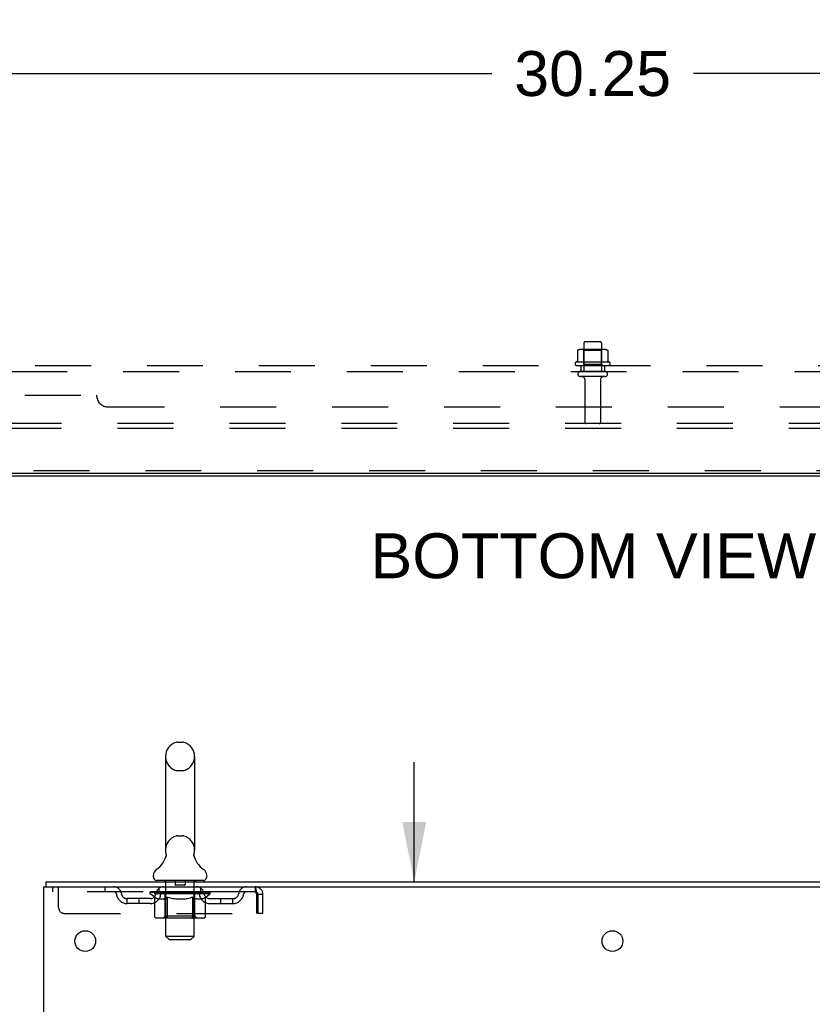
# Model space of a CAD drawing. Header units: inches. Extents: x 0 to 215, y 0 to 139.
# Tile 87 of 98: x 20 to 36, y 92 to 113. Entities that reach past the tile are written whole.
import ezdxf

# ---------------------------------------------------------------- set-up
doc = ezdxf.new("R2010")
doc.units = ezdxf.units.IN
doc.header["$LTSCALE"] = 11.804375
doc.header["$MEASUREMENT"] = 0
doc.linetypes.add('HIDDEN', pattern=[0.2, 0.1, -0.1])
doc.layers.get('0').update_dxf_attribs({"linetype": 'CONTINUOUS'})
for name, color, linetype in [('DEFAULT_2', 8, 'HIDDEN'), ('DIMENSIONS', 7, 'CONTINUOUS'), ('SUBPANEL', 7, 'CONTINUOUS')]:
    doc.layers.add(name, color=color, linetype=linetype)
doc.styles.get("Standard").update_dxf_attribs({"font": 'arial.ttf'})
doc.dimstyles.new('DIMSTYLE_1', dxfattribs={"dimtxt": 0.946875, "dimasz": 1.2625, "dimexe": 0.09, "dimexo": 0.07, "dimgap": 0.0375, "dimtad": 0, "dimtih": 1, "dimtoh": 1, "dimzin": 4, "dimdsep": 46, "dimtxsty": 'Standard', "dimblk": '_FILLED', "dimblk1": '_FILLED', "dimblk2": '_FILLED', "dimcen": 0.09, "dimadec": 3, "dimazin": 1, "dimtfac": 1, "dimtdec": 3, "dimtofl": 0, "dimtmove": 0, "dimatfit": 3, "dimldrblk": '_FILLED', "dimfxl": 0, "dimtolj": 1, "dimtzin": 4, "dimarcsym": 0})

# ---------------------------------------------------------------- blocks, each defined once
blk = doc.blocks.new('_FILLED')
at = {"color": 0, "linetype": 'ByBlock'}
blk.add_solid([(0, 0), (-1, 0.2), (-1, -0.2)], dxfattribs=at)
blk = doc.blocks.new('*D12')
at = {"layer": 'DIMENSIONS', "color": 2, "linetype": 'Continuous'}
for p, q in [((16.702, 108.446), (16.702, 113.186)), ((46.952, 108.446), (46.952, 113.186)), ((16.702, 112.05), (29.699, 112.05)), ((46.952, 112.05), (33.955, 112.05))]:
    blk.add_line(p, q, dxfattribs=at)
at = {"layer": 'DIMENSIONS', "color": 2, "linetype": 'Continuous', "xscale": 1.2625, "yscale": 1.2625, "zscale": 1.2625, "rotation": 180}
blk.add_blockref('_FILLED', (16.702, 112.05), dxfattribs=at)
at = {"layer": 'DIMENSIONS', "color": 2, "linetype": 'Continuous', "xscale": 1.2625, "yscale": 1.2625, "zscale": 1.2625}
blk.add_blockref('_FILLED', (46.952, 112.05), dxfattribs=at)
at = {"layer": 'DIMENSIONS', "color": 2, "linetype": 'Continuous', "insert": (31.827, 112.524), "char_height": 0.9469, "width": 3.30878, "attachment_point": 2, "line_spacing_factor": 0.9}
blk.add_mtext('30.25', dxfattribs=at)
blk = doc.blocks.new('*D20')
at = {"layer": 'DIMENSIONS', "color": 2, "linetype": 'Continuous'}
for p, q in [((28.063, 95.001), (28.063, 97.526)), ((28.063, 91.626), (28.063, 88.679)), ((28.063, 88.679), (29.167, 88.679))]:
    blk.add_line(p, q, dxfattribs=at)
at = {"layer": 'DIMENSIONS', "color": 2, "linetype": 'Continuous', "xscale": 1.2625, "yscale": 1.2625, "zscale": 1.2625}
for p, rotation in [((28.063, 95.001), 270), ((28.063, 91.626), 90)]:
    blk.add_blockref('_FILLED', p, dxfattribs=dict(at, rotation=rotation))
at = {"layer": 'DIMENSIONS', "color": 2, "linetype": 'Continuous', "insert": (29.641, 89.153), "char_height": 0.9469, "width": 2.57311, "attachment_point": 1, "line_spacing_factor": 0.9}
blk.add_mtext('3.38', dxfattribs=at)

msp = doc.modelspace()

# ---------------------------------------------------------------- linework, layer by layer
at = {"color": 3, "linetype": 'Continuous'}
for p, q in [((51.84, 103.615), (11.814, 103.615)), ((20.297, 95.001), (44.056, 95.001)), ((20.245, 9.105), (20.245, 94.897)), ((20.245, 94.897), (44.051, 94.897))]:
    msp.add_line(p, q, dxfattribs=at)
at = {"color": 7, "linetype": 'Continuous'}
for p, q in [((16.391, 103.563), (47.263, 103.563)), ((23.076, 97.946), (23.164, 97.946)), ((22.814, 97.646), (22.814, 95.671)), ((23.426, 97.646), (23.426, 95.671)), ((23.414, 95.577), (23.415, 95.582)), ((23.414, 95.572), (23.414, 95.577)), ((23.414, 95.567), (23.414, 95.572)), ((23.414, 95.562), (23.414, 95.567)), ((23.414, 95.557), (23.414, 95.562)), ((23.415, 95.552), (23.414, 95.557)), ((23.415, 95.587), (23.416, 95.592)), ((23.415, 95.582), (23.415, 95.587)), ((23.415, 95.547), (23.415, 95.553)), ((23.416, 95.543), (23.415, 95.548)), ((23.417, 95.538), (23.416, 95.543)), ((23.417, 95.538), (23.416, 95.543)), ((23.417, 95.597), (23.418, 95.601)), ((22.82, 95.528), (22.818, 95.524)), ((23.418, 95.534), (23.417, 95.538)), ((22.557, 95.1), (22.557, 95.139)), ((23.682, 95.1), (23.682, 95.139)), ((20.297, 94.897), (20.297, 95.001)), ((22.62, 95.031), (22.62, 95.001)), ((23.62, 95.031), (22.62, 95.031)), ((23.62, 95.031), (23.62, 95.001))]:
    msp.add_line(p, q, dxfattribs=at)
for points in [[(22.822, 95.601), (22.823, 95.597), (22.824, 95.592), (22.824, 95.587), (22.825, 95.582), (22.825, 95.577), (22.826, 95.572), (22.826, 95.568), (22.826, 95.563), (22.825, 95.558), (22.825, 95.553), (22.824, 95.548), (22.823, 95.543), (22.822, 95.538), (22.821, 95.533), (22.82, 95.528)], [(23.416, 95.592), (23.417, 95.597), (23.418, 95.601)]]:
    msp.add_lwpolyline(points, dxfattribs=at)
at = {"color": 3, "linetype": 'Continuous'}
for centre in [(21.12, 93.751), (32.245, 93.751)]:
    msp.add_circle(centre, 0.219, dxfattribs=at)
at = {"color": 7, "linetype": 'Continuous'}
for centre, radius, start, end in [((23.12, 97.646), 0.306, 105.6303, 180), ((23.076, 97.803), 0.144, 90, 105.6303), ((23.164, 97.803), 0.144, 74.3697, 90), ((23.12, 97.646), 0.306, 0, 74.3697), ((22.322, 95.688), 0.523, 304.6624, 347.2389), ((23.12, 95.671), 0.306, 180, 193.2053), ((23.918, 95.688), 0.523, 192.7611, 235.3376), ((23.12, 95.671), 0.306, 346.7947, 360), ((22.701, 95.139), 0.144, 124.6624, 180), ((23.539, 95.139), 0.144, 360, 55.3376), ((22.626, 95.1), 0.069, 180, 265), ((23.613, 95.1), 0.069, 275, 360)]:
    msp.add_arc(centre, radius, start, end, dxfattribs=at)
at = {"layer": 'DEFAULT_2', "color": 8, "linetype": 'HIDDEN'}
for p, q in [((31.64, 106.362), (31.64, 105.767)), ((31.985, 106.392), (31.67, 106.392)), ((32.015, 106.362), (32.015, 105.767)), ((31.508, 106.206), (31.508, 105.988)), ((32.083, 106.228), (31.572, 106.228)), ((31.644, 106.208), (31.624, 106.228)), ((32.011, 106.208), (31.644, 106.208)), ((31.644, 105.912), (31.644, 106.208)), ((32.011, 106.208), (32.031, 106.228)), ((32.011, 105.912), (32.011, 106.208)), ((32.146, 106.206), (32.146, 105.988)), ((32.183, 105.962), (31.471, 105.962)), ((31.493, 105.892), (32.161, 105.892)), ((32.085, 105.767), (31.57, 105.767)), ((31.644, 105.912), (31.624, 105.892)), ((32.011, 105.912), (31.644, 105.912)), ((32.011, 105.912), (32.031, 105.892)), ((32.085, 105.657), (31.57, 105.657)), ((31.662, 105.594), (31.662, 104.697)), ((31.992, 105.594), (31.992, 104.697)), ((48.952, 104.667), (14.702, 104.667)), ((48.952, 104.563), (14.702, 104.563)), ((47.177, 103.667), (16.477, 103.667)), ((23.076, 97.346), (23.164, 97.346)), ((23.076, 95.971), (23.164, 95.971)), ((22.8, 95.031), (22.8, 95.001)), ((22.82, 93.85), (22.82, 95.001)), ((23.015, 95.021), (23.015, 94.941)), ((23.215, 94.931), (23.025, 94.931)), ((23.225, 95.021), (23.225, 94.941)), ((23.42, 93.85), (23.42, 95.001)), ((23.44, 95.031), (23.44, 95.001)), ((20.432, 94.897), (20.432, 94.793)), ((24.703, 94.793), (20.432, 94.793)), ((20.557, 94.459), (20.557, 94.897)), ((21.532, 94.897), (21.532, 94.793)), ((22.487, 94.746), (22.487, 94.793)), ((22.586, 94.677), (22.487, 94.746)), ((23.753, 94.746), (22.487, 94.746)), ((22.496, 94.786), (22.496, 94.793)), ((22.505, 94.783), (22.505, 94.786)), ((22.505, 94.783), (23.735, 94.783)), ((22.514, 94.783), (22.514, 94.786)), ((22.515, 94.783), (22.515, 94.786)), ((22.525, 94.786), (22.525, 94.793)), ((22.541, 94.783), (22.541, 94.786)), ((22.543, 94.783), (22.543, 94.786)), ((22.571, 94.786), (22.571, 94.793)), ((22.586, 94.783), (22.586, 94.786)), ((22.589, 94.783), (22.589, 94.786)), ((22.793, 94.786), (22.592, 94.786)), ((22.635, 94.786), (22.635, 94.793)), ((22.636, 94.783), (22.636, 94.786)), ((22.637, 94.783), (22.637, 94.786)), ((22.64, 94.783), (22.64, 94.786)), ((22.647, 94.783), (22.647, 94.786)), ((22.647, 94.783), (22.647, 94.786)), ((22.65, 94.783), (22.65, 94.786)), ((22.654, 94.783), (22.654, 94.787)), ((22.658, 94.783), (22.658, 94.786)), ((22.672, 94.783), (22.672, 94.786)), ((22.682, 94.793), (22.682, 94.897)), ((22.69, 94.783), (22.69, 94.786)), ((22.691, 94.783), (22.691, 94.789)), ((22.711, 94.783), (22.711, 94.786)), ((22.711, 94.783), (22.711, 94.786)), ((22.713, 94.786), (22.713, 94.793)), ((22.722, 94.783), (22.722, 94.786)), ((22.727, 94.783), (22.727, 94.786)), ((22.736, 94.783), (22.736, 94.786)), ((22.747, 94.783), (22.747, 94.79)), ((22.763, 94.783), (22.763, 94.786)), ((22.766, 94.783), (22.766, 94.786)), ((22.793, 94.783), (22.793, 94.786)), ((22.86, 94.786), (22.798, 94.786)), ((22.803, 94.786), (22.803, 94.793)), ((22.807, 94.274), (22.807, 94.743)), ((22.81, 94.783), (22.81, 94.786)), ((22.815, 94.783), (22.815, 94.786)), ((22.821, 94.783), (22.821, 94.791)), ((22.825, 94.783), (22.825, 94.786)), ((22.836, 94.783), (22.836, 94.786)), ((22.86, 94.783), (22.86, 94.786)), ((22.935, 94.786), (22.876, 94.786)), ((22.896, 94.783), (22.896, 94.786)), ((22.903, 94.786), (22.903, 94.793)), ((22.907, 94.783), (22.907, 94.786)), ((22.909, 94.783), (22.909, 94.792)), ((22.912, 94.783), (22.912, 94.786)), ((22.919, 94.783), (22.919, 94.786)), ((22.935, 94.783), (22.935, 94.786)), ((23.015, 94.786), (22.961, 94.786)), ((22.974, 94.783), (22.974, 94.786)), ((23.005, 94.786), (23.12, 94.793)), ((23.01, 94.786), (23.01, 94.793)), ((23.01, 94.786), (23.01, 94.793)), ((23.01, 94.793), (23.01, 94.793)), ((23.01, 94.783), (23.01, 94.786)), ((23.014, 94.783), (23.014, 94.786)), ((23.015, 94.783), (23.015, 94.786)), ((23.016, 94.783), (23.016, 94.786)), ((23.099, 94.786), (23.051, 94.786)), ((23.056, 94.783), (23.056, 94.786)), ((23.099, 94.783), (23.099, 94.786)), ((23.117, 94.786), (23.117, 94.786)), ((23.117, 94.783), (23.117, 94.786)), ((23.117, 94.783), (23.117, 94.786)), ((23.12, 94.786), (23.12, 94.793)), ((23.12, 94.793), (23.234, 94.786)), ((23.122, 94.783), (23.122, 94.786)), ((23.122, 94.786), (23.123, 94.786)), ((23.123, 94.783), (23.123, 94.786)), ((23.141, 94.783), (23.141, 94.786)), ((23.141, 94.786), (23.189, 94.786)), ((23.183, 94.783), (23.183, 94.786)), ((23.224, 94.783), (23.224, 94.786)), ((23.224, 94.783), (23.224, 94.786)), ((23.224, 94.786), (23.279, 94.786)), ((23.225, 94.783), (23.225, 94.786)), ((23.229, 94.786), (23.229, 94.793)), ((23.229, 94.793), (23.23, 94.793)), ((23.229, 94.783), (23.229, 94.786)), ((23.23, 94.786), (23.23, 94.793)), ((23.266, 94.783), (23.266, 94.786)), ((23.305, 94.783), (23.305, 94.786)), ((23.305, 94.786), (23.364, 94.786)), ((23.32, 94.783), (23.32, 94.786)), ((23.328, 94.783), (23.328, 94.786)), ((23.33, 94.783), (23.33, 94.792)), ((23.333, 94.783), (23.333, 94.786)), ((23.336, 94.786), (23.336, 94.793)), ((23.344, 94.783), (23.344, 94.786)), ((23.38, 94.783), (23.38, 94.786)), ((23.38, 94.786), (23.442, 94.786)), ((23.404, 94.783), (23.404, 94.786)), ((23.415, 94.783), (23.415, 94.786)), ((23.419, 94.783), (23.419, 94.791)), ((23.425, 94.783), (23.425, 94.786)), ((23.43, 94.783), (23.43, 94.786)), ((23.433, 94.274), (23.433, 94.743)), ((23.436, 94.786), (23.436, 94.793)), ((23.447, 94.783), (23.447, 94.786)), ((23.447, 94.786), (23.753, 94.786)), ((23.474, 94.783), (23.474, 94.786)), ((23.477, 94.783), (23.477, 94.786)), ((23.493, 94.783), (23.493, 94.79)), ((23.504, 94.783), (23.504, 94.786)), ((23.513, 94.783), (23.513, 94.786)), ((23.517, 94.783), (23.517, 94.786)), ((23.527, 94.786), (23.527, 94.793)), ((23.528, 94.783), (23.528, 94.786)), ((23.528, 94.783), (23.528, 94.786)), ((23.549, 94.783), (23.549, 94.789)), ((23.549, 94.783), (23.549, 94.786)), ((23.557, 94.793), (23.557, 94.897)), ((23.567, 94.783), (23.567, 94.786)), ((23.582, 94.783), (23.582, 94.786)), ((23.586, 94.783), (23.586, 94.787)), ((23.589, 94.783), (23.589, 94.786)), ((23.593, 94.783), (23.593, 94.786)), ((23.593, 94.783), (23.593, 94.786)), ((23.6, 94.783), (23.6, 94.786)), ((23.603, 94.783), (23.603, 94.786)), ((23.604, 94.783), (23.604, 94.786)), ((23.605, 94.786), (23.605, 94.793)), ((23.632, 94.789), (23.752, 94.791)), ((23.632, 94.786), (23.632, 94.789)), ((23.651, 94.783), (23.651, 94.786)), ((23.654, 94.783), (23.654, 94.786)), ((23.656, 94.678), (23.753, 94.746)), ((23.668, 94.786), (23.668, 94.793)), ((23.697, 94.783), (23.697, 94.786)), ((23.699, 94.783), (23.699, 94.786)), ((23.715, 94.786), (23.715, 94.793)), ((23.725, 94.783), (23.725, 94.786)), ((23.726, 94.783), (23.726, 94.786)), ((23.735, 94.783), (23.735, 94.786)), ((23.743, 94.786), (23.743, 94.793)), ((23.752, 94.786), (23.752, 94.791)), ((23.753, 94.746), (23.753, 94.786)), ((24.703, 94.897), (24.703, 94.793)), ((24.705, 94.792), (24.703, 94.793)), ((24.736, 94.73), (24.736, 94.334)), ((24.766, 94.334), (24.766, 94.73)), ((24.87, 94.73), (24.766, 94.73)), ((24.87, 94.334), (24.87, 94.73)), ((22.005, 94.542), (22.005, 94.646)), ((22.488, 94.646), (22.005, 94.646)), ((22.488, 94.542), (22.005, 94.542)), ((22.255, 94.542), (22.255, 94.646)), ((22.586, 94.272), (22.586, 94.677)), ((22.586, 94.677), (22.6, 94.667)), ((22.614, 94.659), (22.6, 94.667)), ((22.627, 94.651), (22.614, 94.659)), ((22.641, 94.645), (22.627, 94.651)), ((22.654, 94.639), (22.641, 94.645)), ((22.667, 94.635), (22.654, 94.639)), ((22.771, 94.635), (22.667, 94.635)), ((22.771, 94.635), (22.785, 94.639)), ((22.798, 94.645), (22.785, 94.639)), ((22.812, 94.651), (22.798, 94.645)), ((22.826, 94.659), (22.812, 94.651)), ((22.839, 94.668), (22.825, 94.659)), ((22.853, 94.677), (22.839, 94.667)), ((22.853, 94.272), (22.853, 94.677)), ((22.853, 94.677), (22.882, 94.667)), ((22.911, 94.659), (22.882, 94.667)), ((22.938, 94.651), (22.91, 94.659)), ((22.966, 94.645), (22.938, 94.651)), ((22.994, 94.639), (22.966, 94.645)), ((23.021, 94.635), (22.993, 94.639)), ((23.219, 94.635), (23.021, 94.635)), ((23.219, 94.635), (23.247, 94.639)), ((23.275, 94.645), (23.247, 94.639)), ((23.303, 94.652), (23.274, 94.645)), ((23.331, 94.659), (23.302, 94.651)), ((23.36, 94.668), (23.331, 94.659)), ((23.389, 94.678), (23.359, 94.668)), ((23.389, 94.272), (23.389, 94.678)), ((23.389, 94.678), (23.404, 94.668)), ((23.418, 94.659), (23.403, 94.668)), ((23.433, 94.651), (23.418, 94.659)), ((23.447, 94.645), (23.432, 94.651)), ((23.461, 94.639), (23.447, 94.645)), ((23.475, 94.635), (23.461, 94.639)), ((23.569, 94.635), (23.475, 94.635)), ((23.569, 94.635), (23.583, 94.639)), ((23.598, 94.645), (23.583, 94.639)), ((23.612, 94.652), (23.598, 94.645)), ((23.627, 94.659), (23.612, 94.651)), ((23.641, 94.668), (23.626, 94.659)), ((23.656, 94.678), (23.641, 94.668)), ((23.656, 94.272), (23.656, 94.678)), ((23.751, 94.646), (24.234, 94.646)), ((23.751, 94.542), (24.234, 94.542)), ((23.984, 94.542), (23.984, 94.646)), ((24.234, 94.542), (24.234, 94.646)), ((20.682, 94.334), (24.736, 94.334)), ((24.87, 94.334), (24.766, 94.334)), ((23.613, 94.235), (22.629, 94.235)), ((22.807, 94.274), (22.767, 94.235)), ((23.433, 94.274), (22.807, 94.274)), ((22.865, 94.239), (22.862, 94.241)), ((22.87, 94.236), (22.867, 94.237)), ((22.872, 94.235), (22.87, 94.236)), ((22.875, 94.235), (22.872, 94.235)), ((23.433, 94.274), (23.472, 94.235)), ((22.889, 93.781), (22.82, 93.85)), ((23.42, 93.85), (22.82, 93.85)), ((22.889, 93.781), (23.351, 93.781)), ((23.351, 93.781), (23.42, 93.85))]:
    msp.add_line(p, q, dxfattribs=at)
for points in [[(31.514, 106.215), (31.513, 106.215), (31.512, 106.214), (31.51, 106.212), (31.51, 106.211), (31.509, 106.209), (31.509, 106.208), (31.508, 106.206)], [(32.14, 106.215), (32.142, 106.215), (32.143, 106.214), (32.144, 106.212), (32.145, 106.211), (32.146, 106.209), (32.146, 106.208), (32.146, 106.206)], [(31.508, 105.988), (31.508, 105.987), (31.508, 105.986), (31.508, 105.985), (31.507, 105.984), (31.507, 105.983), (31.507, 105.983), (31.506, 105.982), (31.506, 105.982), (31.506, 105.981), (31.505, 105.981), (31.505, 105.981), (31.505, 105.98), (31.504, 105.98), (31.504, 105.98), (31.504, 105.98), (31.504, 105.98), (31.503, 105.979), (31.503, 105.979)], [(32.151, 105.979), (32.151, 105.979), (32.151, 105.98), (32.151, 105.98), (32.15, 105.98), (32.15, 105.98), (32.15, 105.98), (32.15, 105.981), (32.149, 105.981), (32.149, 105.981), (32.149, 105.982), (32.148, 105.982), (32.148, 105.983), (32.147, 105.983), (32.147, 105.984), (32.147, 105.985), (32.146, 105.986), (32.146, 105.987), (32.146, 105.988)], [(24.703, 94.897), (24.705, 94.896), (24.708, 94.893), (24.71, 94.887), (24.712, 94.88), (24.715, 94.871), (24.717, 94.86), (24.719, 94.848), (24.722, 94.834), (24.724, 94.819), (24.726, 94.802), (24.729, 94.785), (24.731, 94.767), (24.733, 94.749), (24.736, 94.73)], [(24.705, 94.792), (24.708, 94.791), (24.71, 94.789), (24.712, 94.787), (24.715, 94.783), (24.717, 94.779), (24.719, 94.774), (24.722, 94.769), (24.724, 94.763), (24.726, 94.757), (24.729, 94.751), (24.731, 94.744), (24.733, 94.737), (24.736, 94.73)], [(22.629, 94.235), (22.624, 94.235), (22.618, 94.236), (22.613, 94.237), (22.609, 94.239), (22.604, 94.241), (22.6, 94.244), (22.596, 94.248), (22.592, 94.252), (22.59, 94.256), (22.588, 94.261), (22.586, 94.266), (22.586, 94.272)], [(22.854, 94.261), (22.854, 94.266), (22.853, 94.272)], [(22.855, 94.256), (22.854, 94.261), (22.854, 94.266), (22.853, 94.272)], [(22.867, 94.237), (22.865, 94.239), (22.862, 94.241), (22.86, 94.244), (22.858, 94.248), (22.857, 94.252), (22.855, 94.256)], [(22.86, 94.244), (22.858, 94.248), (22.857, 94.252)], [(23.367, 94.235), (23.37, 94.235), (23.372, 94.236), (23.375, 94.237), (23.377, 94.239), (23.38, 94.241), (23.382, 94.244), (23.384, 94.248), (23.385, 94.252), (23.387, 94.256), (23.388, 94.261), (23.388, 94.266), (23.389, 94.272)], [(23.613, 94.235), (23.619, 94.235), (23.624, 94.236), (23.629, 94.237), (23.634, 94.239), (23.638, 94.241), (23.642, 94.244), (23.646, 94.248), (23.65, 94.252), (23.652, 94.256), (23.655, 94.261), (23.656, 94.266), (23.656, 94.272)]]:
    msp.add_lwpolyline(points, dxfattribs=at)
for centre, radius, start, end in [((31.67, 106.362), 0.03, 90, 180), ((31.985, 106.362), 0.03, 0, 90), ((31.572, 106.086), 0.141, 90, 113.95), ((32.083, 106.086), 0.141, 66.05, 90), ((31.493, 105.93), 0.0384, 124.4497, 270), ((31.827, 105.361), 0.698, 117.6814, 120.6631), ((31.827, 105.361), 0.698, 59.3369, 62.3186), ((32.161, 105.93), 0.0384, 270, 55.5503), ((31.57, 105.712), 0.055, 90, 270), ((32.085, 105.712), 0.055, 270, 90), ((31.6, 105.594), 0.0625, 0, 90), ((32.055, 105.594), 0.0625, 90, 180), ((31.692, 104.697), 0.03, 180, 270), ((31.962, 104.697), 0.03, 270, 360), ((23.12, 97.646), 0.306, 180, 254.3697), ((23.12, 97.646), 0.306, 285.6303, 360), ((23.076, 97.49), 0.144, 254.3697, 270), ((23.164, 97.49), 0.144, 270, 285.6303), ((23.12, 95.671), 0.306, 105.6303, 180), ((23.076, 95.828), 0.144, 90, 105.6303), ((23.164, 95.828), 0.144, 74.3697, 90), ((23.12, 95.671), 0.306, 0, 74.3697), ((22.626, 95.1), 0.069, 265, 270), ((22.79, 95.001), 0.03, 0, 90), ((23.005, 95.021), 0.01, 0, 90), ((23.025, 94.941), 0.01, 180, 270), ((23.215, 94.941), 0.01, 270, 360), ((23.235, 95.021), 0.01, 90, 180), ((23.45, 95.001), 0.03, 90, 180), ((23.613, 95.1), 0.069, 270, 275), ((21.716, 94.73), 0.167, 8.0716, 90), ((21.717, 94.73), 0.0625, 7.9863, 90), ((22.005, 94.771), 0.229, 187.9863, 270), ((22.005, 94.771), 0.125, 188.0716, 270), ((22.488, 94.771), 0.125, 270, 351.9284), ((22.488, 94.771), 0.229, 270, 352.0137), ((22.777, 94.73), 0.167, 90, 171.9284), ((22.777, 94.73), 0.0625, 90, 172.0137), ((22.767, 94.743), 0.0398, 0, 90), ((23.472, 94.743), 0.0398, 90, 180), ((23.462, 94.73), 0.167, 8.0716, 90), ((23.463, 94.73), 0.0625, 7.9863, 90), ((23.751, 94.771), 0.229, 187.9863, 270), ((23.751, 94.771), 0.125, 188.0716, 270), ((24.234, 94.771), 0.125, 270, 351.9284), ((24.234, 94.771), 0.229, 270, 352.0137), ((24.523, 94.73), 0.167, 90, 171.9284), ((24.523, 94.73), 0.0625, 90, 172.0137), ((24.703, 94.73), 0.167, 0, 90), ((24.703, 94.73), 0.063, 0, 90), ((20.682, 94.459), 0.125, 180, 270)]:
    msp.add_arc(centre, radius, start, end, dxfattribs=at)
for centre, major_axis, ratio, start_param, end_param in [((23.12, 94.793), (0.633, 0.007), 0.05963, 2.96643, 3.140963), ((22.467, 94.781), (0.198, 0), 0.060556, 0.430652, 1.470503), ((23.12, 94.793), (0.633, 0), 0.060556, -3.141593, -2.96706), ((22.467, 94.774), (0.198, 0.002), 0.05963, 1.376596, 1.469874), ((23.12, 94.793), (0.633, 0.013), 0.05688, 2.791345, 2.965878), ((22.442, 94.781), (0.198, 0.002), 0.05963, 0.25549, 1.295341), ((22.511, 94.781), (0.198, -0.002), 0.05963, 0.605815, 1.645666), ((23.12, 94.793), (0.633, -0.007), 0.05963, -2.96643, -2.791898), ((22.511, 94.774), (0.198, 0), 0.060556, 1.551758, 1.645036), ((22.442, 94.774), (0.198, 0.004), 0.05688, 1.20151, 1.294789), ((22.512, 94.777), (0.164, 0.002), 0.05963, 1.065228, 1.614276), ((22.492, 94.777), (0.164, 0.003), 0.05688, 0.890143, 1.43919), ((22.55, 94.777), (0.164, 0), 0.060556, 1.240391, 1.789438), ((23.12, 94.793), (0.633, 0.019), 0.052395, 2.616403, 2.790936), ((22.439, 94.781), (0.198, 0.004), 0.05688, 0.080405, 1.120256), ((22.574, 94.781), (0.198, -0.004), 0.05688, 0.7809, 1.820751), ((23.12, 94.793), (0.633, -0.013), 0.05688, -2.791345, -2.616812), ((22.574, 94.774), (0.198, -0.002), 0.05963, 1.72692, 1.820198), ((22.439, 94.774), (0.198, 0.006), 0.052395, 1.026568, 1.119847), ((22.492, 94.777), (0.164, 0.005), 0.052395, 0.715201, 1.264248), ((22.606, 94.777), (0.164, -0.002), 0.05963, 1.415553, 1.9646), ((23.12, 94.793), (0.633, 0.025), 0.046319, 2.441654, 2.616187), ((22.653, 94.781), (0.198, -0.006), 0.052395, 0.955842, 1.995693), ((22.456, 94.781), (0.198, 0.006), 0.052395, -0.094537, 0.945314), ((23.12, 94.793), (0.633, -0.019), 0.052395, -2.616403, -2.44187), ((22.653, 94.774), (0.198, -0.004), 0.05688, 1.902006, 1.995284), ((22.456, 94.774), (0.198, 0.008), 0.046319, 0.851819, 0.945098), ((22.51, 94.777), (0.164, 0.006), 0.046319, 0.540452, 1.089499), ((22.677, 94.777), (0.164, -0.003), 0.05688, 1.590638, 2.139686), ((23.12, 94.793), (0.633, 0.029), 0.038841, 2.267123, 2.441656), ((22.746, 94.781), (0.198, -0.008), 0.046319, 1.130591, 2.170442), ((22.493, 94.781), (0.198, 0.008), 0.046319, -0.269286, 0.770565), ((23.12, 94.793), (0.633, -0.025), 0.046319, -2.441654, -2.267121), ((22.746, 94.774), (0.198, -0.006), 0.052395, 2.076947, 2.170226), ((22.493, 94.774), (0.198, 0.009), 0.038841, 0.677289, 0.770567), ((22.547, 94.777), (0.164, 0.008), 0.038841, 0.365921, 0.914969), ((22.762, 94.777), (0.164, -0.005), 0.052395, 1.76558, 2.314627), ((23.12, 94.793), (0.633, 0.033), 0.030195, 2.09281, 2.267343), ((22.851, 94.781), (0.198, -0.009), 0.038841, 1.305122, 2.344973), ((22.549, 94.781), (0.198, 0.009), 0.038841, -0.443817, 0.596034), ((23.12, 94.793), (0.633, -0.029), 0.038841, -2.267123, -2.092591), ((22.851, 94.774), (0.198, -0.008), 0.046319, 2.251696, 2.344975), ((22.549, 94.774), (0.198, 0.01), 0.030195, 0.502975, 0.596254), ((22.601, 94.777), (0.164, 0.009), 0.030195, 0.191608, 0.740655), ((22.857, 94.777), (0.164, -0.006), 0.046319, 1.940329, 2.489376), ((22.623, 94.781), (0.198, 0.01), 0.030195, -0.61813, 0.421721), ((23.12, 94.793), (0.633, 0.036), 0.020645, 1.918687, 2.09322), ((22.964, 94.781), (0.198, -0.01), 0.030195, 1.479435, 2.519286), ((23.12, 94.793), (0.633, -0.033), 0.030195, -2.09281, -1.918277), ((22.964, 94.774), (0.198, -0.009), 0.038841, 2.426227, 2.519505), ((22.623, 94.774), (0.198, 0.011), 0.020645, 0.328852, 0.422131), ((22.671, 94.777), (0.164, 0.009), 0.020645, 0.017485, 0.566532), ((22.96, 94.777), (0.164, -0.008), 0.038841, 2.11486, 2.663907), ((22.711, 94.781), (0.198, 0.011), 0.020645, -0.792253, 0.247598), ((23.12, 94.793), (0.633, 0.038), 0.010478, 1.744704, 1.919237), ((23.082, 94.781), (0.198, -0.011), 0.020645, 1.653558, 2.693409), ((23.12, 94.793), (0.633, -0.036), 0.020645, -1.918687, -1.744154), ((23.082, 94.774), (0.198, -0.01), 0.030195, 2.60054, 2.693819), ((22.711, 94.774), (0.198, 0.012), 0.010478, 0.154869, 0.248148), ((22.755, 94.777), (0.164, 0.01), 0.010478, 6.126688, 6.675735), ((23.069, 94.777), (0.164, -0.009), 0.030195, 2.289173, 2.83822), ((22.812, 94.781), (0.198, 0.012), 0.010478, -0.966236, -0.000846), ((23.201, 94.781), (0.198, -0.012), 0.010478, 1.827541, 2.867392), ((23.12, 94.793), (0.633, -0.038), 0.010478, -1.744704, -1.570171), ((23.201, 94.774), (0.198, -0.011), 0.020645, 2.774664, 2.867942), ((23.179, 94.777), (0.164, -0.009), 0.020645, 2.463296, 3.012344), ((23.039, 94.781), (0.198, 0.012), 0.010478, 0.274201, 1.314052), ((22.953, 94.777), (0.164, 0.01), 0.010478, -0.000483, 0.504314), ((22.923, 94.774), (0.198, 0.012), 0.010478, 0.099668, 0.192946), ((23.12, 94.793), (0.633, 0.038), 0.010478, -1.571421, -1.396888), ((23.317, 94.774), (0.198, -0.012), 0.010478, 2.948646, 3.041925), ((23.287, 94.777), (0.164, -0.01), 0.010478, 2.637279, 3.142076), ((23.158, 94.781), (0.198, 0.011), 0.020645, 0.448184, 1.488034), ((23.061, 94.777), (0.164, 0.009), 0.020645, 0.129249, 0.678296), ((23.039, 94.774), (0.198, 0.011), 0.020645, 0.273651, 0.366929), ((23.427, 94.781), (0.198, -0.012), 0.010478, -3.140747, -2.175357), ((23.12, 94.793), (0.633, 0.036), 0.020645, -1.397439, -1.222906), ((23.12, 94.793), (0.633, -0.038), 0.010478, 1.222355, 1.396888), ((23.276, 94.781), (0.198, 0.01), 0.030195, 0.622307, 1.662158), ((23.171, 94.777), (0.164, 0.009), 0.030195, 0.303372, 0.852419), ((23.484, 94.777), (0.164, -0.01), 0.010478, 2.749043, 3.29809), ((23.528, 94.781), (0.198, -0.011), 0.020645, 2.893995, 3.933846), ((23.158, 94.774), (0.198, 0.01), 0.030195, 0.447774, 0.541052), ((23.528, 94.774), (0.198, -0.012), 0.010478, 2.893445, 2.986723), ((23.12, 94.793), (0.633, 0.033), 0.030195, -1.223315, -1.048783), ((23.12, 94.793), (0.633, -0.036), 0.020645, 1.048373, 1.222906), ((23.389, 94.781), (0.198, 0.009), 0.038841, 0.79662, 1.836471), ((23.279, 94.777), (0.164, 0.008), 0.038841, 0.477686, 1.026733), ((23.568, 94.777), (0.164, -0.009), 0.020645, 2.57506, 3.124108), ((23.617, 94.781), (0.198, -0.01), 0.030195, 2.719872, 3.759723), ((23.493, 94.781), (0.198, 0.008), 0.046319, 0.971151, 2.011002), ((23.276, 94.774), (0.198, 0.009), 0.038841, 0.622087, 0.715366), ((23.617, 94.774), (0.198, -0.011), 0.020645, 2.719462, 2.812741), ((23.12, 94.793), (0.633, 0.029), 0.038841, -1.049002, -0.874469), ((23.12, 94.793), (0.633, -0.033), 0.030195, 0.87425, 1.048783), ((23.383, 94.777), (0.164, 0.006), 0.046319, 0.652216, 1.201263), ((23.587, 94.781), (0.198, 0.006), 0.052395, 1.1459, 2.185751), ((23.638, 94.777), (0.164, -0.009), 0.030195, 2.400937, 2.949985), ((23.691, 94.781), (0.198, -0.009), 0.038841, 2.545558, 3.585409), ((23.478, 94.777), (0.164, 0.005), 0.052395, 0.826965, 1.376012), ((23.389, 94.774), (0.198, 0.008), 0.046319, 0.796618, 0.889896), ((23.691, 94.774), (0.198, -0.01), 0.030195, 2.545339, 2.638617), ((23.666, 94.781), (0.198, 0.004), 0.05688, 1.320842, 2.360692), ((23.12, 94.793), (0.633, 0.025), 0.046319, -0.874471, -0.699939), ((23.12, 94.793), (0.633, -0.029), 0.038841, 0.699936, 0.874469), ((23.747, 94.781), (0.198, -0.008), 0.046319, 2.371028, 3.410879), ((23.693, 94.777), (0.164, -0.008), 0.038841, 2.226624, 2.775671), ((23.729, 94.781), (0.198, 0.002), 0.05963, 1.495927, 2.535778), ((23.563, 94.777), (0.164, 0.003), 0.05688, 1.001907, 1.550954), ((23.784, 94.781), (0.198, -0.006), 0.052395, 2.196279, 3.23613), ((23.73, 94.777), (0.164, -0.006), 0.046319, 2.052093, 2.601141), ((23.493, 94.774), (0.198, 0.006), 0.052395, 0.971367, 1.064645), ((23.773, 94.781), (0.198, 0), 0.060556, 2.364024, 2.71094), ((23.747, 94.774), (0.198, -0.009), 0.038841, 2.371026, 2.464304), ((23.801, 94.781), (0.198, -0.004), 0.05688, 2.021337, 3.061188), ((23.12, 94.793), (0.633, 0.019), 0.052395, -0.699723, -0.52519), ((23.12, 94.793), (0.633, -0.025), 0.046319, 0.525406, 0.699939), ((23.797, 94.781), (0.198, -0.002), 0.05963, 1.846251, 2.886102), ((23.634, 94.777), (0.164, 0.002), 0.05963, 1.176993, 1.72604), ((23.748, 94.777), (0.164, -0.005), 0.052395, 1.877344, 2.426392), ((23.689, 94.777), (0.164, 0), 0.060556, 1.352155, 1.901202), ((23.747, 94.777), (0.164, -0.003), 0.05688, 1.702402, 2.25145), ((23.728, 94.777), (0.164, -0.002), 0.05963, 1.527317, 2.076364), ((23.587, 94.774), (0.198, 0.004), 0.05688, 1.146309, 1.239587), ((23.784, 94.774), (0.198, -0.008), 0.046319, 2.196495, 2.289773), ((23.12, 94.793), (0.633, 0.013), 0.05688, -0.524781, -0.350248), ((23.12, 94.793), (0.633, -0.019), 0.052395, 0.350657, 0.52519), ((23.773, 94.774), (0.198, -0.002), 0.05963, 1.764997, 1.971333), ((23.666, 94.774), (0.198, 0.002), 0.05963, 1.321394, 1.414673), ((23.801, 94.774), (0.198, -0.006), 0.052395, 2.021746, 2.115024), ((23.12, 94.793), (0.633, 0.007), 0.05963, -0.349695, -0.175162), ((23.12, 94.793), (0.633, -0.013), 0.05688, 0.175715, 0.350248), ((23.729, 94.774), (0.198, 0), 0.060556, 1.496556, 1.589835), ((23.797, 94.774), (0.198, -0.004), 0.05688, 1.846804, 1.940083), ((23.12, 94.793), (0.633, -0.007), 0.05963, 6.27665, 6.458348), ((23.12, 94.793), (0.633, 0), 0.060556, -0.174533, -0.058352)]:
    msp.add_ellipse(centre, major_axis=major_axis, ratio=ratio, start_param=start_param, end_param=end_param, dxfattribs=at)
at = {"layer": 'SUBPANEL', "color": 8, "linetype": 'HIDDEN'}
for p, q in [((17.198, 105.767), (46.456, 105.767)), ((17.702, 105.892), (45.952, 105.892)), ((31.577, 105.892), (31.577, 105.767)), ((32.077, 105.892), (32.077, 105.767)), ((17.484, 105.267), (21.359, 105.267)), ((21.609, 105.017), (42.046, 105.017))]:
    msp.add_line(p, q, dxfattribs=at)
msp.add_arc((21.609, 105.267), 0.25, 180, 270, dxfattribs=at)

# ---------------------------------------------------------------- texts
at = {"layer": 'DIMENSIONS', "color": 2, "linetype": 'Continuous', "insert": (31.841, 102.352), "char_height": 0.94688, "width": 9.38427, "attachment_point": 2, "line_spacing_factor": 0.9}
msp.add_mtext('BOTTOM VIEW', dxfattribs=at)

# ---------------------------------------------------------------- dimensions: what is measured, and where the dimension line sits
at = {"layer": 'DIMENSIONS', "color": 2, "linetype": 'Continuous'}
dim = msp.add_linear_dim(base=(46.952, 112.05), p1=(16.702, 108.376), p2=(46.952, 108.376), dimstyle='DIMSTYLE_1', dxfattribs=at)
dim.commit()
dim.dimension.update_dxf_attribs({"geometry": '*D12', "text_midpoint": (31.829, 112.045), "dimtype": 160})
dim = msp.add_linear_dim(base=(28.062512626, 91.625841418), p1=(20.356830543, 95.000841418), p2=(22.494830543, 91.625841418), angle=270, dimstyle='DIMSTYLE_1', dxfattribs=at)
dim.commit()
dim.dimension.update_dxf_attribs({"geometry": '*D20', "text_midpoint": (30.924200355, 88.674143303), "dimtype": 160})

doc.saveas('drawing.dxf')
